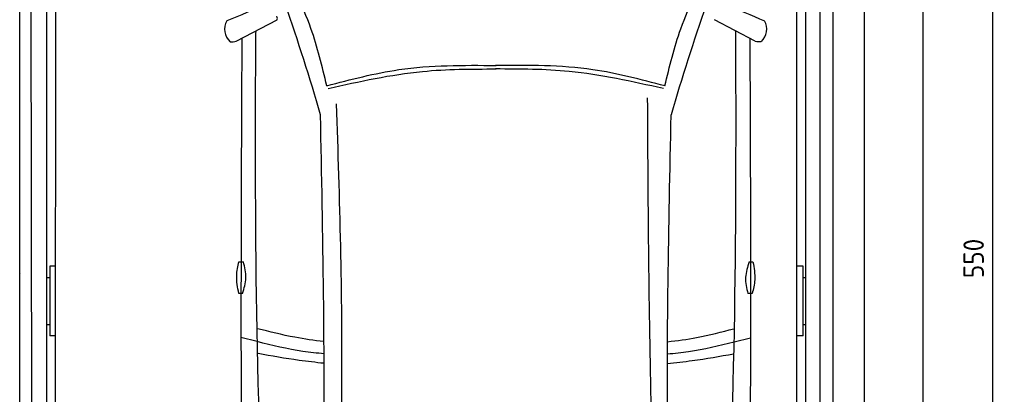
# Model space of a CAD drawing. Header units: millimetres. Extents: x 0 to 9279, y -929 to 5900.
# Tile 5 of 6: x 5907 to 9279, y 2486 to 3767. Entities that reach past the tile are written whole.
import ezdxf

# ---------------------------------------------------------------- set-up
doc = ezdxf.new("R2010")
doc.units = ezdxf.units.MM
doc.layers.get('0').update_dxf_attribs({"lineweight": 25})
doc.layers.add('4', color=3, linetype='Continuous')
for name, color, linetype, lineweight in [('car', 10, 'Continuous', 25), ('Gebäude', 7, 'Continuous', 25), ('Plattform', 7, 'Continuous', 25)]:
    doc.layers.add(name, color=color, linetype=linetype, lineweight=lineweight)
doc.styles.get("Standard").update_dxf_attribs({"font": 'ISOCP.SHX'})
doc.dimstyles.new('GEN-ISO', dxfattribs={"dimscale": 20, "dimtxt": 3.5, "dimasz": 2, "dimexe": 2, "dimexo": 1, "dimgap": 1.5, "dimtad": 1, "dimdec": 1, "dimlfac": 0.1, "dimdsep": 46, "dimtxsty": 'Standard', "dimblk": 'PUNKT', "dimcen": 2, "dimclrd": 256, "dimclre": 256, "dimclrt": 2, "dimadec": 0, "dimazin": 0, "dimtp": 0.1, "dimtm": 0.1, "dimtfac": 0.71, "dimtdec": 1, "dimtmove": 2, "dimatfit": 3, "dimldrblk": 'PUNKT', "dimfxl": 2, "dimtolj": 1, "dimarcsym": 0})

# ---------------------------------------------------------------- blocks, each defined once
blk = doc.blocks.new('Car LP')
at = {"layer": 'car'}
for p, q in [((-888, 3067.7), (-748, 3140.9)), ((889.7, 3068.2), (749.7, 3141.4)), ((-815.9, 2040.3), (-871.6, 2054.3)), ((817.6, 2039.6), (873.4, 2053.6))]:
    blk.add_line(p, q, dxfattribs=at)
for points in [[(-878.5, 2313.7), (-863.5, 2313.7)], [(869, 2313.2), (882, 2313)], [(-866.1, 2205.1), (-879.1, 2205.1)], [(879.3, 2204.5), (864.4, 2204.7)]]:
    blk.add_lwpolyline(points, dxfattribs=at)
for centre, radius, start, end in [((-6558.1, 1113.7), 6197.2, 15.94535, 19.59622), ((6559, 1108.2), 6197.2, 160.35517, 164.00603), ((-869.1, 3108.9), 58.5, 150.8177, 226.898), ((870.7, 3109.4), 58.5, 313.102, 29.1823), ((-902.4, 3121.5), 55.6, 263.2347, 285.0896), ((904.1, 3122), 55.6, 254.9104, 276.7653)]:
    blk.add_arc(centre, radius, start, end, dxfattribs=at)
for points in [[(-577.9, 2915.4), (-632, 3111.2), (-680.2, 3228.8)], [(580.4, 2914.9), (634.7, 3110.7), (682.9, 3228.2)], [(-784, 3193.9), (-920.1, 3137.4)], [(785.7, 3194.3), (921.8, 3137.9)], [(-719.9, 532.3), (-778.3, 1181.5), (-820.9, 3097.1)], [(720.3, 531.7), (779.3, 1180.8), (823.5, 3096.4)], [(-577.9, 2915.4), (-330.8, 2970.6), (2.1, 2985.1)], [(-572.9, 2906.2), (-250.1, 2964.5), (2.1, 2972.9)], [(575.3, 2905.7), (252.6, 2964.3), (0.4, 2972.9)], [(580.4, 2914.9), (333.4, 2970.3), (0.5, 2985.1)], [(580.3, 580), (533.3, 1839), (521.2, 2874)], [(-585.2, 568.2), (-526.1, 1879.2), (-544.1, 2853.5)], [(-623.3, 604.1), (-589.3, 1585.9), (-599.3, 2816.2)], [(623.8, 603.6), (590.2, 1668.7), (601.7, 2815.7)], [(-879.1, 2205.1), (-886.3, 2266.4), (-878.5, 2313.7)], [(-866.1, 2205.1), (-854.8, 2258.2), (-863.5, 2313.7)], [(869, 2313.2), (856.7, 2260.3), (864.4, 2204.7)], [(882, 2313), (888.1, 2251.6), (879.3, 2204.5)]]:
    blk.add_spline(points, degree=3, dxfattribs=at)
at = {"layer": 'car', "end_tangent": (0.109645, 0.993971)}
blk.add_spline([(-748, 3140.9), (-747.1, 3145.2), (-748.8, 3153)], degree=3, dxfattribs=at)
at = {"layer": 'car'}
for points in [[(-820.9, 3097.1), (-820.4, 3099.3), (-819.9, 3101.5), (-819.5, 3103.5)], [(823.5, 3096.4), (823, 3098.6), (822.6, 3100.8), (822.1, 3103)]]:
    blk.add_open_spline(points, degree=3, dxfattribs=at)
for points, knots in [([(-868.7, 3077.8), (-870.5, 2733.1), (-872.8, 2165.5), (-870.5, 1597.9), (-869.3, 1382.1)], [30.231792, 30.231792, 30.231792, 30.231792, 135.773846, 200.510428, 200.510428, 200.510428, 200.510428]), ([(871.3, 3077.8), (872.8, 2728.1), (874.7, 2162.6), (871.9, 1597.2), (870.5, 1381.4)], [30.867502, 30.867502, 30.867502, 30.867502, 135.773846, 200.510428, 200.510428, 200.510428, 200.510428]), ([(-587.6, 2040.3), (-620.9, 2044.2), (-698.2, 2054.8), (-773.8, 2074.4), (-814.7, 2084.4)], [6.432991, 6.432991, 6.432991, 6.432991, 16.542425, 29.830107, 29.830107, 29.830107, 29.830107]), ([(589.6, 2039.9), (622.8, 2043.7), (700, 2054.2), (775.5, 2073.7), (816.5, 2084.2)], [6.454001, 6.454001, 6.454001, 6.454001, 16.542425, 29.830107, 29.830107, 29.830107, 29.830107]), ([(-587.2, 1998.9), (-611.5, 2000.9), (-688.6, 2008.7), (-764.1, 2027.5), (-815.9, 2040.3)], [6.556459, 6.556459, 6.556459, 6.556459, 13.869915, 29.827446, 29.827446, 29.827446, 29.827446]), ([(589.1, 1998.4), (613.4, 2000.4), (690.4, 2008.2), (765.8, 2026.8), (817.6, 2039.6)], [6.580352, 6.580352, 6.580352, 6.580352, 13.869915, 29.827446, 29.827446, 29.827446, 29.827446]), ([(-587.2, 1966.1), (-615.6, 1969), (-691.9, 1977.6), (-767.6, 1991.2), (-813.3, 1999.5)], [6.632744, 6.632744, 6.632744, 6.632744, 15.228907, 29.682847, 29.682847, 29.682847, 29.682847]), ([(589.1, 1965.6), (617.4, 1968.5), (693.7, 1977), (769.3, 1990.6), (814.9, 1998.8)], [6.659247, 6.659247, 6.659247, 6.659247, 15.228907, 29.682847, 29.682847, 29.682847, 29.682847])]:
    blk.add_open_spline(points, degree=3, knots=knots, dxfattribs=at)
blk = doc.blocks.new('PUNKT')
at = {"layer": '4', "color": 0, "linetype": 'ByBlock'}
blk.add_line((-0.5, 0), (-1, 0), dxfattribs=at)
at = {"layer": '4', "color": 0, "linetype": 'ByBlock', "const_width": 0.5}
blk.add_lwpolyline([(-0.25, 0, 1), (0.25, 0, 1)], format="xyb", close=True, dxfattribs=at)
blk = doc.blocks.new('*D9')
at = {"layer": '4', "lineweight": -2, "transparency": 16777216}
for p, q in [((8820, 5700), (9279.4, 5700)), ((9239.4, 5660), (9239.4, 240.1)), ((8820, 200.1), (9279.4, 200.1))]:
    blk.add_line(p, q, dxfattribs=at)
at = {"layer": 'Defpoints', "color": 0, "transparency": 16777216}
for p in [(8800, 5700), (8800, 200.1), (9239.4, 200.1)]:
    blk.add_point(p, dxfattribs=at)
at = {"layer": '4', "lineweight": -2, "transparency": 16777216, "xscale": 40, "yscale": 40, "zscale": 40}
for p, rotation in [((9239.4, 5700), 90), ((9239.4, 200.1), 270)]:
    blk.add_blockref('PUNKT', p, dxfattribs=dict(at, rotation=rotation))
at = {"layer": '4', "color": 2, "transparency": 16777216, "insert": (9174.4, 2950.1), "char_height": 70, "attachment_point": 5, "rotation": 90}
blk.add_mtext('550', dxfattribs=at)
blk = doc.blocks.new('Gebäude_GL550_LP260')
at = {"layer": 'Gebäude'}
for p, q in [((5600, 5900), (5600, 0)), ((5400, 200), (5400, 5700))]:
    blk.add_line(p, q, dxfattribs=at)
blk = doc.blocks.new('6300_LP260_GL550')
at = {"layer": 'Plattform'}
for p, q in [((3106.9, 360.1), (3106.9, 5610.1)), ((3149.9, 360.1), (3144.9, 5610.1)), ((5800, 350.1), (5800, 5610.1)), ((5848.5, 360.2), (5847.9, 5610.1)), ((5891.5, 5610.1), (5891.5, 360.1)), ((3199.6, 350.1), (3200, 5590.1)), ((3229, 564.5), (3231, 5463.9)), ((5769, 452.1), (5769, 5463.2)), ((3210, 2924), (3210, 2685.6)), ((3229, 2924), (3210, 2924)), ((5790, 2924), (5769, 2924)), ((5790, 2685.6), (5790, 2924)), ((3110.5, 2897.4), (3110.5, 2897.6)), ((3200, 2885), (3210, 2885)), ((5790, 2885), (5800, 2885)), ((3200, 2724.2), (3210, 2724.2)), ((5790, 2724.2), (5800, 2724.2)), ((3229.9, 2685.6), (3210, 2685.6)), ((5790, 2685.6), (5769, 2685.6))]:
    blk.add_line(p, q, dxfattribs=at)

msp = doc.modelspace()

# ---------------------------------------------------------------- block references
for name, p in [('Gebäude_GL550_LP260', (3400, 0)), ('6300_LP260_GL550', (2800.03, -0.01))]:
    msp.add_blockref(name, p)
at = {"layer": 'car'}
msp.add_blockref('Car LP', (7536.5, 625.36), dxfattribs=at)

# ---------------------------------------------------------------- dimensions: what is measured, and where the dimension line sits
at = {"layer": '4'}
dim = msp.add_linear_dim(base=(9239.41, 200.11), p1=(8800, 5700), p2=(8800, 200.11), angle=90, dimstyle='GEN-ISO', override={"dimtdec": 3, "dimtolj": 0}, dxfattribs=at)
dim.commit()
dim.dimension.update_dxf_attribs({"geometry": '*D9', "text_midpoint": (9174.41, 2950.06)})

doc.saveas('drawing.dxf')
